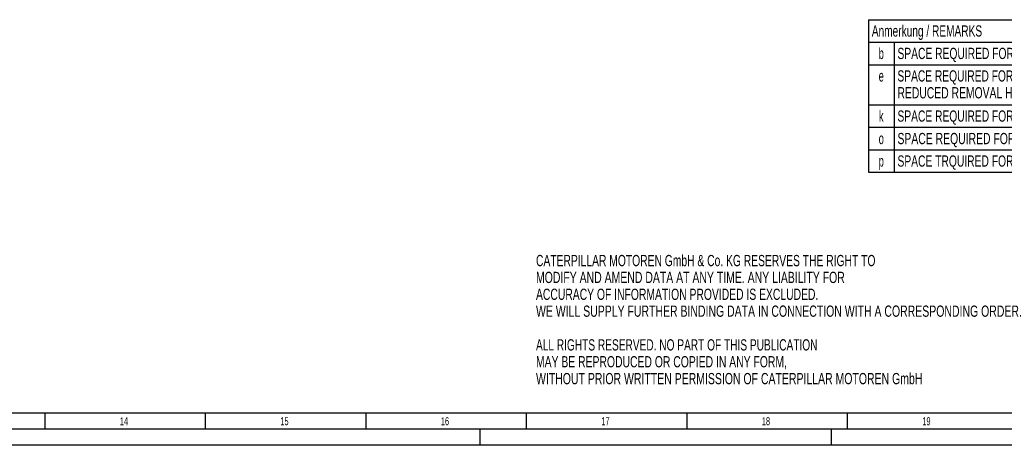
# Model space of a CAD drawing. Header units: millimetres. Extents: x 0 to 1189, y 0 to 841.
# Tile 92 of 166: x 637 to 943, y 0 to 133. Entities that reach past the tile are written whole.
import ezdxf
from ezdxf.enums import TextEntityAlignment as Align

# ---------------------------------------------------------------- set-up
doc = ezdxf.new("R2010")
doc.units = ezdxf.units.MM
doc.header["$LTSCALE"] = 65.395
doc.layers.get('0').update_dxf_attribs({"linetype": 'CONTINUOUS'})
doc.styles.get("Standard").update_dxf_attribs({"font": 'txt', "width": 0.6})
doc.styles.add('TEXTSTYLE_2', font='txt')

# ---------------------------------------------------------------- blocks, each defined once
blk = doc.blocks.new('*T1605')
at = {"color": 2, "linetype": 'Continuous'}
for p, q in [((0, 0), (278, 0)), ((0, 0), (0, -47.5)), ((278, 0), (278, -47.5)), ((0, -7), (278, -7)), ((8, -7), (8, -47.5)), ((0, -14), (278, -14)), ((0, -26.5), (278, -26.5)), ((0, -33.5), (278, -33.5)), ((0, -40.5), (278, -40.5)), ((0, -47.5), (278, -47.5))]:
    blk.add_line(p, q, dxfattribs=at)
for s, width, p in [('Anmerkung / REMARKS', 0.674185, (1.05, -5.25)), ('SPACE REQUIRED FOR MEASURING TORSIONAL VIBRATIONS, AND/OR FOR REMOVAL OF THE VIBRATION DAMPER AND/OR LUBOIL PUMP', 0.683886, (9.05, -12.25)), ('SPACE REQUIRED FOR REMOVAL OF PISTON AND CYLINDER LINER', 0.680087, (9.05, -19.25)), ('REDUCED REMOVAL HEIGHT PISTON AND LINER 2300mm', 0.689441, (9.05, -24.5)), ('SPACE REQUIRED FOR TERMINAL SET', 0.682028, (9.05, -31.75)), ('SPACE REQUIRED FOR TURBOCHARGER SHAFT', 0.692407, (9.05, -38.75)), ('SPACE TRQUIRED FOR CHARGE AIR COOLER REMOVING', 0.684656, (9.05, -45.75))]:
    blk.add_text(s, height=3.5, dxfattribs=dict(at, width=width)).set_placement(p)
at = {"color": 2, "linetype": 'Continuous', "width": 0.619048}
for s, p in [('b', (4, -12.25)), ('e', (4, -19.25)), ('k', (4, -31.75)), ('o', (4, -38.75)), ('p', (4, -45.75))]:
    blk.add_text(s, height=3.5, dxfattribs=at).set_placement(p, align=Align.CENTER)

msp = doc.modelspace()

# ---------------------------------------------------------------- linework, layer by layer
at = {"color": 5, "linetype": 'Continuous'}
for p, q in [((1179, 10), (10, 10)), ((644.5, 5), (644.5, 10)), ((694.5, 5), (694.5, 10)), ((744.5, 5), (744.5, 10)), ((794.5, 5), (794.5, 10)), ((844.5, 5), (844.5, 10)), ((894.5, 5), (894.5, 10)), ((780, 0), (780, 5)), ((889.5, 0), (889.5, 5)), ((1189, 0), (0, 0))]:
    msp.add_line(p, q, dxfattribs=at)
at = {"color": 6, "linetype": 'Continuous'}
msp.add_line((1184, 5), (5, 5), dxfattribs=at)

# ---------------------------------------------------------------- block references
msp.add_blockref('*T1605', (901.00171, 132.5012))

# ---------------------------------------------------------------- texts
at = {"color": 2, "linetype": 'Continuous'}
for s, width, p in [('CATERPILLAR MOTOREN GmbH & Co. KG RESERVES THE RIGHT TO ', 0.685799, (797.43268, 55.76413)), ('MODIFY AND AMEND DATA AT ANY TIME. ANY LIABILITY FOR ', 0.696765, (797.43268, 50.51413)), ('ACCURACY OF INFORMATION PROVIDED IS EXCLUDED. ', 0.688923, (797.43268, 45.26413)), ('WE WILL SUPPLY FURTHER BINDING DATA IN CONNECTION WITH A CORRESPONDING ORDER.', 0.701299, (797.43268, 40.01413)), ('ALL RIGHTS RESERVED. NO PART OF THIS PUBLICATION ', 0.674441, (797.43268, 29.51413)), ('MAY BE REPRODUCED OR COPIED IN ANY FORM, ', 0.691057, (797.43268, 24.26413)), ('WITHOUT PRIOR WRITTEN PERMISSION OF CATERPILLAR MOTOREN GmbH ', 0.698283, (797.43268, 19.01413))]:
    msp.add_text(s, height=3.5, dxfattribs=dict(at, width=width)).set_placement(p)
at = {"color": 5, "linetype": 'Continuous', "style": 'TEXTSTYLE_2'}
for s, width, p in [('14', 0.630952, (667.806, 6.248)), ('15', 0.595238, (717.806, 6.248)), ('16', 0.630952, (767.806, 6.248)), ('17', 0.630952, (817.806, 6.248)), ('18', 0.630952, (867.806, 6.248)), ('19', 0.630952, (917.806, 6.248))]:
    msp.add_text(s, height=2.50001, dxfattribs=dict(at, width=width)).set_placement(p)

doc.saveas('drawing.dxf')
